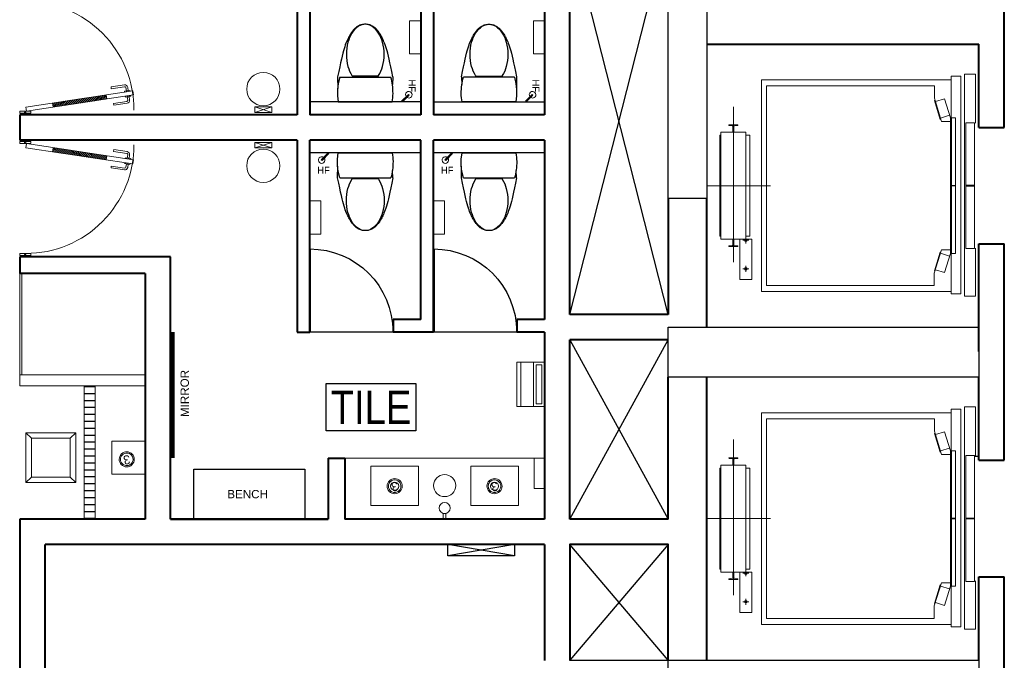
# Model space of a CAD drawing. Header units: inches. Extents: x 371717 to 373017, y 1317902 to 1318657.
# Tile 5 of 8: x 372168 to 372488, y 1318245 to 1318453. Entities that reach past the tile are written whole.
import ezdxf

# ---------------------------------------------------------------- set-up
doc = ezdxf.new("R2010")
doc.units = ezdxf.units.IN
doc.header["$LTSCALE"] = 35
doc.header["$MEASUREMENT"] = 0
doc.linetypes.add('HIDDEN', pattern=[0.375, 0.25, -0.125])
for name, color, linetype in [('A-COLS', 4, 'Continuous'), ('A-DOOR', 7, 'Continuous'), ('A-FIXT', 1, 'Continuous'), ('A-HATCH', 8, 'Continuous'), ('A-SHAFT', 1, 'Continuous'), ('A-WALL-UNDR', 1, 'Continuous'), ('HIDDEN', 8, 'HIDDEN'), ('I-Elev-Mbnd-L', 1, 'Continuous'), ('I-Flor-Text', 200, 'Continuous')]:
    doc.layers.add(name, color=color, linetype=linetype)
for name, color, linetype, lineweight in [('A-LIFT', 154, 'Continuous', 9), ('A-WALL', 7, 'Continuous', 40), ('ACCES', 230, 'Continuous', 20), ('E-DIM', 5, 'Continuous', 9), ('I-CEIL-light', 150, 'Continuous', 0), ('I-Door', 30, 'Continuous', 15), ('I-Furn-Modl', 1, 'Continuous', 5), ('I-Graphics', 62, 'Continuous', 15), ('I-Part-Gyps', 5, 'Continuous', 15), ('nareadiv', 3, 'Continuous', 5), ('P-Fixt', 6, 'Continuous', 15), ('PLANTS', 94, 'Continuous', 5), ('SANITARY-FIXTURE', 6, 'Continuous', 18)]:
    doc.layers.add(name, color=color, linetype=linetype, lineweight=lineweight)
doc.styles.add('AR350', font='arial.ttf', dxfattribs={"width": 0.9})
doc.styles.add('Style-Arial', font='arial.ttf')

# ---------------------------------------------------------------- blocks, each defined once
blk = doc.blocks.new('P-LEV-3$0$P-WCEUR1')
at = {"color": 0, "linetype": 'ByBlock'}
for p, q in [((1.000000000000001, 9.8125), (0.9999999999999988, -9.8125)), ((10.102504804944, 10.051879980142), (5.861767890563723, 10.02653919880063)), ((10, 9.312499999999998), (10, -9.3125)), ((10.411715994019, -4.745107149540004), (10.411715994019, 4.745107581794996))]:
    blk.add_line(p, q, dxfattribs=at)
for points in [[(10, 9.312499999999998), (7.736958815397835, 9.819166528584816), (5.543394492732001, 10.06174731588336), (3.230066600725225, 10.06174731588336), (1.000000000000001, 9.8125)], [(10.10250480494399, -10.051879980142), (12.038029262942, -9.646108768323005), (13.739694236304, -9.287166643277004), (15.231183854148, -8.967937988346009), (16.53618224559, -8.681307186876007), (17.678373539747, -8.420158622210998), (18.681441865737, -8.177376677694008), (19.569071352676, -7.945845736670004), (20.364946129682, -7.718450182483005), (20.364946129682, -7.718450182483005), (21.089562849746, -7.489581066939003), (21.750668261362, -7.259656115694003), (22.352821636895, -7.030599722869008), (22.900582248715, -6.804336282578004), (23.398509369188, -6.582790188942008), (23.851162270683, -6.367885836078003), (24.263100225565, -6.161547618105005), (24.638882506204, -5.965699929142), (24.638882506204, -5.965699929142), (24.982995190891, -5.781400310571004), (25.299631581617, -5.606238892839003), (25.59291178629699, -5.436938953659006), (25.86695591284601, -5.270223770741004), (26.125884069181, -5.102816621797), (26.37381636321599, -4.93144078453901), (26.614872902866, -4.752819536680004), (26.853173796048, -4.563676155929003), (26.853173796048, -4.563676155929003), (27.09172082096, -4.361339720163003), (27.329042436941, -4.145562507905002), (27.56254877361, -3.916702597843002), (27.789649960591, -3.675118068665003), (28.00775612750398, -3.421166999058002), (28.214277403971, -3.155207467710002), (28.406623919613, -2.877597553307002), (28.582205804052, -2.588695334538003), (28.582205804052, -2.588695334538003), (28.738804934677, -2.289027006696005), (28.87569017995, -1.979791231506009), (28.992502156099, -1.662354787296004), (29.088881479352, -1.338084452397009), (29.16446876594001, -1.008347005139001), (29.21890463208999, -0.6745092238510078), (29.251829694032, -0.3379378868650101), (29.262884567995, 2.274909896e-07), (29.262884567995, 2.274909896e-07), (29.25182966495, 0.3379383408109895), (29.21890457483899, 0.6745096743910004), (29.16446868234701, 1.008347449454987), (29.088881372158, 1.338084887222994), (28.992502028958, 1.662355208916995), (28.875690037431, 1.979791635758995), (28.738804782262, 2.289027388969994), (28.582205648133, 2.588695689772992), (28.582205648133, 2.588695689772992), (28.40662376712, 2.877597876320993), (28.214277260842, 3.155207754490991), (28.007755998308, 3.421167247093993), (27.789649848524, 3.675118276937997), (27.562548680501, 3.916702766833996), (27.32904236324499, 4.145562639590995), (27.091720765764, 4.361339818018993), (26.853173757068, 4.563676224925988), (26.853173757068, 4.563676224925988), (26.614872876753, 4.752819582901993), (26.373816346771, 4.931440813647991), (26.12588405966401, 5.102816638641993), (25.866955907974, 5.270223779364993), (25.592911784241, 5.436938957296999), (25.29963158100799, 5.606238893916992), (24.982995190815, 5.781400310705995), (24.638882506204, 5.965699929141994), (24.638882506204, 5.965699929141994), (24.263100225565, 6.161547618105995), (23.851162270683, 6.367885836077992), (23.398509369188, 6.582790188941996), (22.900582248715, 6.804336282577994), (22.352821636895, 7.030599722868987), (21.750668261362, 7.259656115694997), (21.089562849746, 7.489581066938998), (20.364946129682, 7.718450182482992), (20.364946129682, 7.718450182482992), (19.569071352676, 7.945845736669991), (18.681441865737, 8.177376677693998), (17.678373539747, 8.420158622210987), (16.53618224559, 8.681307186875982), (15.231183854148, 8.967937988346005), (13.739694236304, 9.287166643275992), (12.038029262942, 9.646108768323), (10.102504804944, 10.051879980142)], [(10.10250480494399, -10.051879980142), (7.333291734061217, -9.880597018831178)]]:
    blk.add_lwpolyline(points, dxfattribs=at)
for points in [[(29.24999999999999, 2.161269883e-07, 0.1468554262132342), (28.517900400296, 2.438829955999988, 0.1071476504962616), (26.046929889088, 4.854407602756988, 0.076697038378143), (22.683016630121, 6.306432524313, 0.0636842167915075), (18.31403458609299, 6.865168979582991, 0.0636842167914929), (13.945052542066, 6.306432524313, 0.0766970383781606), (10.581139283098, 4.854407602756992, 0.0061810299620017), (10.411715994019, 4.745107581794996)], [(10.411715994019, -4.745107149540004, 0.0061810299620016), (10.581139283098, -4.854407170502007, 0.0766970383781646), (13.945052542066, -6.306432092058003, 0.0636842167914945), (18.31403458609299, -6.865168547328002, 0.0636842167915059), (22.683016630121, -6.306432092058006, 0.076697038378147), (26.046929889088, -4.854407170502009, 0.1071476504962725), (28.517900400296, -2.438829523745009, 0.1468554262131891), (29.24999999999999, 2.161269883e-07)]]:
    blk.add_lwpolyline(points, format="xyb", dxfattribs=at)
for radius, start, end in [(20.59268564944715, 260.5376777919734, 277.7399463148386), (20.59268564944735, 277.739946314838, 285.8219824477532)]:
    blk.add_arc((4.385416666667, 10.5), radius, start, end, dxfattribs=at)
blk = doc.blocks.new('DOOR')
for p, q in [((-0.0099999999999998, 0), (-0.0099999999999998, 0.9999499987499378)), ((0, 0), (0, 1))]:
    blk.add_line(p, q)
blk.add_arc((0, 0), 1, 90, 180)
blk = doc.blocks.new('D3 - LAM')
h = blk.add_hatch()
h.set_pattern_fill('ANSI31', color=256, scale=100, style=0)
h.set_pattern_definition([(45, (67656.76132512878, 125934.1515824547), (-8.838834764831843, 8.838834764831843), [])])
h.paths.add_polyline_path([(67766.98809023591, 126416.6872994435), (67729.94494428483, 126422.3054358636), (67656.76132512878, 125939.7697188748), (67693.80447107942, 125934.1515824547)])
for p, q in [((67620.16951555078, 125698.5018603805, 2.36761512e-08), (67766.5367538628, 126663.5732943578, 2.36761512e-08)), ((67657.2126615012, 125692.8837239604, 2.36761512e-08), (67803.57989981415, 126657.9551579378, 2.36761512e-08)), ((67766.5367538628, 126663.5732943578, 2.36761512e-08), (67803.57989981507, 126657.9551579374, 2.36761512e-08)), ((67692.39909980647, 126606.420021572, 2.36761512e-08), (67674.22435348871, 126486.5849499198, 2.36761512e-08)), ((67690.86403007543, 126484.0612988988, 2.36761512e-08), (67709.03877639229, 126603.8963705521, 2.36761512e-08)), ((67750.36493800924, 126607.6010779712, 2.36761512e-08), (67720.26542964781, 126612.1661099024, 2.36761512e-08)), ((67722.78908066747, 126628.8057864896, 2.36761512e-08), (67752.88858902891, 126624.2407545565, 2.36761512e-08)), ((67747.59940554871, 126608.0205115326, 2.36761512e-08), (67750.12305656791, 126624.6601881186, 2.36761512e-08)), ((67802.42820507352, 126599.7049198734, 2.36761512e-08), (67832.52771343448, 126595.13988794, 2.36761512e-08)), ((67835.05136445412, 126611.7795645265, 2.36761512e-08), (67804.95185609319, 126616.3445964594, 2.36761512e-08)), ((67805.19373753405, 126599.285486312, 2.36761512e-08), (67807.71738855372, 126615.925162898, 2.36761512e-08)), ((67822.622706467, 126464.0781630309, 2.36761512e-08), (67840.79745278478, 126583.9132346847, 2.36761512e-08)), ((67857.43712937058, 126581.3895836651, 2.36761512e-08), (67839.26238305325, 126461.5545120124, 2.36761512e-08)), ((67690.86403007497, 126484.0612988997, 2.36761512e-08), (67674.22435348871, 126486.5849499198, 2.36761512e-08)), ((67766.98809023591, 126416.6872994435, 2.36761512e-08), (67729.94494428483, 126422.3054358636, 2.36761512e-08)), ((67822.622706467, 126464.0781630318, 2.36761512e-08), (67839.26238305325, 126461.5545120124, 2.36761512e-08)), ((67693.80447107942, 125934.1515824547, 2.36761512e-08), (67656.76132512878, 125939.7697188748, 2.36761512e-08)), ((67589.86372985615, 125738.1882772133, 2.36761512e-08), (67589.86372985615, 125638.188277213, 2.36761512e-08)), ((67619.86372985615, 125713.188277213, 2.36761512e-08), (67619.86372985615, 125675.1882772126, 2.36761512e-08)), ((67620.16951555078, 125698.5018603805, 2.36761512e-08), (67657.2126615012, 125692.8837239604, 2.36761512e-08)), ((68639.86372985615, 125738.1882772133, 2.36761512e-08), (68639.86372985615, 125638.188277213, 2.36761512e-08))]:
    blk.add_line(p, q)
at = {"elevation": 2.36761512e-08}
for points in [[(67747.93826616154, 126591.6008329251), (67755.33055092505, 126640.3418144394), (67762.84061148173, 126639.2028036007), (67755.44832671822, 126590.4618220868)], [(67800.00153322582, 126583.704674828), (67807.39381798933, 126632.4456563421), (67799.88375743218, 126633.5846671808), (67792.49147266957, 126584.8436856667)], [(67589.86372985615, 125726.0848001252), (67601.86372985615, 125726.0848001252), (67601.86372985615, 125647.3494424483), (67589.86372985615, 125647.3494424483)], [(68639.86372985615, 125726.0848001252), (68627.86372985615, 125726.0848001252), (68627.86372985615, 125647.3494424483), (68639.86372985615, 125647.3494424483)]]:
    blk.add_lwpolyline(points, close=True, dxfattribs=at)
for points in [[(67601.86372985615, 125738.188277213), (67619.86372985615, 125738.188277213), (67619.86372985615, 125638.188277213), (67601.86372985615, 125638.188277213), (67601.86372985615, 125682.188277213), (67611.86372985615, 125682.188277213), (67611.86372985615, 125694.188277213), (67601.86372985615, 125694.188277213), (67601.86372985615, 125738.188277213)], [(68627.86372985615, 125738.188277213), (68609.86372985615, 125738.188277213), (68609.86372985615, 125638.188277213), (68627.86372985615, 125638.188277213), (68627.86372985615, 125682.188277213), (68617.86372985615, 125682.188277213), (68617.86372985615, 125694.188277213), (68627.86372985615, 125694.188277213), (68627.86372985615, 125738.188277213)]]:
    blk.add_lwpolyline(points, dxfattribs=at)
for centre, radius, start, end in [((67636.52935492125, 125694.188277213, 2.36761512e-08), 973.3343749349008, 0, 90.37747102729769), ((67718.78697269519, 126602.4179135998, 2.36761512e-08), 26.68963663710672, 81.3349277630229, 171.3759776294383), ((67718.78697269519, 126602.4179135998, 2.36761512e-08), 9.859673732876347, 81.3759776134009, 171.3759776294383), ((67831.04925648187, 126585.3916916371, 2.36761512e-08), 9.859673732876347, 351.3759776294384, 81.3759776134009), ((67831.04925648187, 126585.3916916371, 2.36761512e-08), 26.68963663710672, 351.3759776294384, 81.41702740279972)]:
    blk.add_arc(centre, radius, start, end)
blk = doc.blocks.new('SD')
at = {"layer": 'I-Graphics', "elevation": -2.386529e-10}
blk.add_lwpolyline([(23809118.34124341, -485641.6898942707), (23809118.34124341, -485616.6898942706), (23809068.34124341, -485616.6898942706), (23809068.34124341, -485641.6898942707)], close=True, dxfattribs=at)
at = {"layer": 'I-Graphics'}
blk.add_circle((23809168.34124341, -485629.1898942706), 50, dxfattribs=at)
blk = doc.blocks.new('3W-LED')
at = {"extrusion": (-6.119913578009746e-06, -1.097877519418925e-16, 0.9999999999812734)}
blk.add_ellipse((0.0001543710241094, 0.0038226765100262, -4.997930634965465), major_axis=(21.16902794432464, 21.25728710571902, 0.0001295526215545), ratio=0.999999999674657, start_param=3.139520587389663, end_param=9.422705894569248, dxfattribs=at)
blk.add_open_spline([(-17.67736977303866, -17.67399221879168, -4.998038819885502), (-16.64005430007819, -18.7112906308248, -4.998032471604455), (-15.5112189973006, -19.65703455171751, -4.998025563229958), (-12.2838565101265, -21.90959290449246, -4.998005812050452), (-10.04888725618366, -23.02032699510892, -4.997992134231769), (-5.351445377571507, -24.54113782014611, -4.997963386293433), (-2.889573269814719, -24.951020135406, -4.997948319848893), (2.047217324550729, -25.03423313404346, -4.997918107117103), (4.521504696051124, -24.7075531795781, -4.997902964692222), (9.26753217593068, -23.34591852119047, -4.997873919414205), (11.53866555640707, -22.31113788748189, -4.997860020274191), (15.6804380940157, -19.62328632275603, -4.997834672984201), (17.55054777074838, -17.9705590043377, -4.997823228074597), (20.72721850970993, -14.19066630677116, -4.997803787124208), (22.03337346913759, -12.06398414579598, -4.997795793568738), (23.96817886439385, -7.521368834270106, -4.997783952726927), (24.59658195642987, -5.106016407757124, -4.997780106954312), (25.12095445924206, -0.1964482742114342, -4.997776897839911), (25.01685683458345, 2.297139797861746, -4.997777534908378), (24.08511113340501, 7.145920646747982, -4.997783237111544), (23.25758217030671, 9.500493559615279, -4.997788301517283), (20.95089546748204, 13.86604303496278, -4.997802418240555), (19.47203261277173, 15.87646150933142, -4.997811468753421), (15.99137216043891, 19.37843646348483, -4.997832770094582), (13.99001952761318, 20.86954525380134, -4.997845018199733), (9.638633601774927, 23.20284041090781, -4.997871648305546), (7.2891565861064, 24.04472849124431, -4.997886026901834), (2.446154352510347, 25.00605837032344, -4.997915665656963), (-0.0467517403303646, 25.1253772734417, -4.997930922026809), (-4.959429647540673, 24.63098718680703, -4.997960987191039), (-7.378573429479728, 24.0173413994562, -4.997975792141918), (-11.93291596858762, 22.11030447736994, -4.998003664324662), (-14.06753250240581, 20.81715713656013, -4.998016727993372), (-17.86674816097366, 17.6636216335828, -4.998039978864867), (-19.53086159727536, 15.80363661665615, -4.998050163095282), (-22.24394836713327, 11.67835044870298, -4.998066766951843), (-23.29257486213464, 9.413576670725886, -4.998073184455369), (-24.6831583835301, 4.675950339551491, -4.998081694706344), (-25.02493763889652, 2.203703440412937, -4.998083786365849), (-24.97186502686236, -2.733503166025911, -4.998083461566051), (-24.57701994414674, -5.197831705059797, -4.998081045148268), (-23.08491508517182, -9.904470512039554, -4.998071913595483), (-21.98784605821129, -12.14617908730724, -4.998065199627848), (-19.72609245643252, -15.42924135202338, -4.99805135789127), (-18.75075641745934, -16.60062322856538, -4.998045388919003), (-17.67736977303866, -17.67399221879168, -4.998038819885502)], degree=3, knots=[3.139520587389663, 3.139520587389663, 3.139520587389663, 3.139520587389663, 3.315557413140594, 3.315557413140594, 3.611806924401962, 3.611806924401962, 3.908056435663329, 3.908056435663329, 4.204305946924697, 4.204305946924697, 4.500555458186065, 4.500555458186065, 4.796804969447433, 4.796804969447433, 5.0930544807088, 5.0930544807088, 5.389303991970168, 5.389303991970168, 5.685553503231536, 5.685553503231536, 5.981803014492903, 5.981803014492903, 6.278052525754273, 6.278052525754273, 6.57430203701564, 6.57430203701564, 6.870551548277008, 6.870551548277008, 7.166801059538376, 7.166801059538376, 7.463050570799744, 7.463050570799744, 7.759300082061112, 7.759300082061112, 8.05554959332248, 8.05554959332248, 8.351799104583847, 8.351799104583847, 8.648048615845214, 8.648048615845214, 8.944298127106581, 8.944298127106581, 9.240547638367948, 9.240547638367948, 9.422705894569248, 9.422705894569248, 9.422705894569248, 9.422705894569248])
at = {"ltscale": 10, "insert": (-13.10377881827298, 20.01351384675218, -5.212186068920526), "char_height": 36, "width": 21797.75876236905, "attachment_point": 1}
blk.add_mtext('3', dxfattribs=at)
blk = doc.blocks.new('HF')
for points in [[(3.379131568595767, -3.379131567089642), (-3.691936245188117, 3.691936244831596), (-65.21022620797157, -57.82635371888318)], [(-3.691936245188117, 3.691936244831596), (3.379131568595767, -3.379131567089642), (-58.13915839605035, -64.89742153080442)]]:
    blk.add_lwpolyline(points)
blk.add_arc((-0.156402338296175, 0.1564023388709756), 29.61280304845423, 234.7207233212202, 215.2792767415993)
blk = doc.blocks.new('HD')
at = {"layer": 'P-Fixt'}
blk.add_line((0, -100), (400, -100), dxfattribs=at)
for points in [[(0, -250), (400, -250), (400, 0), (0, 0)], [(25, -75), (375, -75), (375, -25), (25, -25)], [(0, -250), (400, -250), (400, -212.8296152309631), (0, -212.8296152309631)]]:
    blk.add_lwpolyline(points, close=True, dxfattribs=at)

msp = doc.modelspace()

# ---------------------------------------------------------------- hatches: boundary and pattern name
at = {"layer": 'HIDDEN'}
h = msp.add_hatch(dxfattribs=at)
h.set_pattern_fill('ANSI31', color=256, scale=17.99999998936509, angle=224.9999999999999, style=0)
h.set_pattern_definition([(360, (374001.8383911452, 1304807.261641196), (5.197257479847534e-15, 2.249999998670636), [])])
h.paths.add_polyline_path([(372192.6809393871, 1318334.439999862), (372189.0809393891, 1318334.439999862), (372189.0809393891, 1318291.239999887), (372192.6809393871, 1318291.239999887)])

# ---------------------------------------------------------------- linework, layer by layer
at = {"layer": 'A-COLS', "elevation": -0.05763118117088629}
for points in [[(372378.6209396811, 1318395.279999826), (372378.6209396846, 1318503.639999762), (372391.2209396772, 1318503.639999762), (372391.2209396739, 1318395.279999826)], [(372378.6209396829, 1318353.519999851), (372479.4209396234, 1318353.519999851), (372479.4209396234, 1318337.319999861), (372378.6209396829, 1318337.319999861)], [(372378.6209392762, 1318245.519999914), (372479.4209392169, 1318245.519999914), (372479.4209392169, 1318229.319999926), (372378.6209392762, 1318229.319999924)]]:
    msp.add_lwpolyline(points, close=True, dxfattribs=at)
at = {"layer": 'A-HATCH'}
for p, q in [((372289.3409393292, 1318351.899999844, -0.05592274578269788), (372262.3409391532, 1318351.899999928, -0.05592274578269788)), ((372329.4809393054, 1318351.899999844, -0.0568141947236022), (372302.4809393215, 1318351.899999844, -0.0568141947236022))]:
    msp.add_line(p, q, dxfattribs=at)
at = {"layer": 'A-LIFT'}
for p, q in [((372399.7894946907, 1318425.033622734, -0.05592274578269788), (372399.7894943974, 1318374.612430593, -0.05592274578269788)), ((372470.5770862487, 1318421.393875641, -0.05592274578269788), (372470.5770860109, 1318377.446124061, -0.05592274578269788)), ((372411.8291497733, 1318399.420000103, -0.05592274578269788), (372391.4509741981, 1318399.420000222, -0.05592274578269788)), ((372402.858772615, 1318381.689807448, -0.05592274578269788), (372404.8144346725, 1318381.689807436, -0.05592274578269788)), ((372403.8366036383, 1318380.711976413, -0.05592274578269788), (372403.8366036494, 1318382.667638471, -0.05592274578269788)), ((372402.8587725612, 1318372.439272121, -0.05592274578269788), (372404.8144346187, 1318372.43927211, -0.05592274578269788)), ((372403.8366035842, 1318371.461441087, -0.05592274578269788), (372403.8366035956, 1318373.417103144, -0.05592274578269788)), ((372399.7894946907, 1318317.033622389, -0.05592274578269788), (372399.7894943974, 1318266.612430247, -0.05592274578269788)), ((372470.5770862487, 1318313.393875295, -0.05592274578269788), (372470.5770860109, 1318269.446123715, -0.05592274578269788)), ((372411.8291497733, 1318291.419999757, -0.05592274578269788), (372391.4509741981, 1318291.419999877, -0.05592274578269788)), ((372402.858772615, 1318273.689807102, -0.05592274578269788), (372404.8144346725, 1318273.68980709, -0.05592274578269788)), ((372403.8366036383, 1318272.711976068, -0.05592274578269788), (372403.8366036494, 1318274.667638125, -0.05592274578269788)), ((372402.8587725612, 1318264.439271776, -0.05592274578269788), (372404.8144346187, 1318264.439271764, -0.05592274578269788)), ((372403.8366035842, 1318263.461440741, -0.05592274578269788), (372403.8366035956, 1318265.417102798, -0.05592274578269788))]:
    msp.add_line(p, q, dxfattribs=at)
at = {"layer": 'A-LIFT', "elevation": -0.05681419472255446}
for points in [[(372470.4229103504, 1318365.092805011), (372408.887578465, 1318365.092805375), (372408.8875788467, 1318433.747195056), (372470.4229107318, 1318433.747194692)], [(372478.3803190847, 1318419.655545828), (372478.3803191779, 1318435.651263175), (372474.7398272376, 1318435.651263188), (372474.739826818, 1318363.574175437), (372478.3803187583, 1318363.574175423), (372478.3803187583, 1318379.184453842)], [(372470.2160875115, 1318378.583169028), (372467.3393976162, 1318378.583169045), (372464.9126980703, 1318371.063543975), (372464.9126980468, 1318367.019999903), (372410.583509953, 1318367.020000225), (372410.5835092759, 1318431.820000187), (372465.0267641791, 1318431.819999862), (372465.0267641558, 1318427.812322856), (372467.3393988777, 1318420.256830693), (372470.2160875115, 1318420.256830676)], [(372467.1137760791, 1318420.993951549), (372466.929495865, 1318420.937545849), (372465.0681077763, 1318427.018792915), (372465.2523879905, 1318427.075198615)], [(372470.2160875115, 1318421.393875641), (372468.3136817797, 1318427.60912938), (372465.3651993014, 1318426.706638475)], [(372467.0009646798, 1318421.362511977), (372469.9494481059, 1318422.265003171)], [(372395.742385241, 1318383.038843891), (372395.3569462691, 1318383.038843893), (372395.3569464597, 1318415.801156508), (372395.7423854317, 1318415.801156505)], [(372403.8366036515, 1318383.038843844), (372405.1085522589, 1318383.038843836), (372405.1085524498, 1318415.801156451), (372403.8366038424, 1318415.801156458)], [(372467.1137760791, 1318377.846048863), (372466.929495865, 1318377.902454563), (372465.0681077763, 1318371.821207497), (372465.2523879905, 1318371.764801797)], [(372470.2160875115, 1318377.446124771), (372468.3136817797, 1318371.230871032), (372465.3651993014, 1318372.133361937)], [(372467.0009646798, 1318377.477488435), (372469.9494481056, 1318376.57499724)], [(372478.3803190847, 1318311.655545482), (372478.3803191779, 1318327.651262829), (372474.7398272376, 1318327.651262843), (372474.739826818, 1318255.574175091), (372478.3803187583, 1318255.574175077), (372478.3803187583, 1318271.184453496)], [(372470.4229103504, 1318257.092804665), (372408.887578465, 1318257.09280503), (372408.8875788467, 1318325.747194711), (372470.4229107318, 1318325.747194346)], [(372470.2160875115, 1318270.583168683), (372467.3393976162, 1318270.583168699), (372464.9126980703, 1318263.063543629), (372464.9126980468, 1318259.019999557), (372410.583509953, 1318259.019999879), (372410.5835092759, 1318323.819999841), (372465.0267641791, 1318323.819999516), (372465.0267641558, 1318319.81232251), (372467.3393988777, 1318312.256830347), (372470.2160875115, 1318312.25683033)], [(372467.1137760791, 1318312.993951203), (372466.929495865, 1318312.937545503), (372465.0681077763, 1318319.018792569), (372465.2523879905, 1318319.075198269)], [(372470.2160875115, 1318313.393875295), (372468.3136817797, 1318319.609129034), (372465.3651993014, 1318318.706638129)], [(372467.0009646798, 1318313.362511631), (372469.9494481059, 1318314.265002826)], [(372395.742385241, 1318275.038843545), (372395.3569462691, 1318275.038843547), (372395.3569464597, 1318307.801156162), (372395.7423854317, 1318307.801156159)], [(372403.8366036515, 1318275.038843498), (372405.1085522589, 1318275.03884349), (372405.1085524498, 1318307.801156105), (372403.8366038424, 1318307.801156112)], [(372467.1137760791, 1318269.846048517), (372466.929495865, 1318269.902454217), (372465.0681077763, 1318263.821207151), (372465.2523879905, 1318263.764801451)], [(372470.2160875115, 1318269.446124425), (372468.3136817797, 1318263.230870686), (372465.3651993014, 1318264.133361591)], [(372467.0009646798, 1318269.477488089), (372469.9494481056, 1318268.574996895)]]:
    msp.add_lwpolyline(points, dxfattribs=at)
for points in [[(372473.5835099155, 1318364.321927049), (372470.4229107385, 1318364.321927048), (372470.4229107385, 1318434.903511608), (372473.5835099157, 1318434.903511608)], [(372471.8875785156, 1318377.446124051), (372470.2160875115, 1318377.446124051), (372470.2160875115, 1318421.393875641), (372471.8875785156, 1318421.393875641)], [(372395.7423852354, 1318382.075246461), (372395.7423854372, 1318416.764753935), (372403.836603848, 1318416.764753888), (372403.8366036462, 1318382.075246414)], [(372478.0334237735, 1318378.991734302), (372475.1638100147, 1318378.991734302), (372475.1638100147, 1318419.848265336), (372478.0334237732, 1318419.848265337)], [(372471.8875786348, 1318399.516359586), (372470.5770861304, 1318399.516359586), (372470.5770861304, 1318399.516359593), (372471.8875786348, 1318399.516359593)], [(372470.5770861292, 1318399.323640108), (372471.8875775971, 1318399.323640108), (372471.8875775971, 1318399.3236401), (372470.5770861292, 1318399.3236401)], [(372475.1638100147, 1318399.535631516), (372478.0334238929, 1318399.535631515), (372478.0334238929, 1318399.535631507), (372475.1638100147, 1318399.535631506)], [(372478.0334237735, 1318399.304368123), (372475.163809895, 1318399.304368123), (372475.163809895, 1318399.304368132), (372478.0334237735, 1318399.304368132)], [(372401.9094087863, 1318382.075246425), (372401.9094087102, 1318368.970321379), (372405.7637984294, 1318368.970321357), (372405.7637985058, 1318382.075246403)], [(372473.5835099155, 1318256.321926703), (372470.4229107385, 1318256.321926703), (372470.4229107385, 1318326.903511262), (372473.5835099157, 1318326.903511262)], [(372471.8875785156, 1318269.446123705), (372470.2160875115, 1318269.446123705), (372470.2160875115, 1318313.393875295), (372471.8875785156, 1318313.393875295)], [(372478.0334237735, 1318270.991733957), (372475.1638100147, 1318270.991733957), (372475.1638100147, 1318311.848264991), (372478.0334237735, 1318311.848264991)], [(372478.2646861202, 1318311.655545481), (372479.3435099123, 1318311.655545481), (372479.3435099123, 1318311.578457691), (372478.2646861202, 1318311.578457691)], [(372395.7423852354, 1318274.075246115), (372395.7423854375, 1318308.764753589), (372403.836603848, 1318308.764753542), (372403.8366036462, 1318274.075246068)], [(372471.8875786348, 1318291.51635924), (372470.5770861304, 1318291.51635924), (372470.5770861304, 1318291.516359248), (372471.8875786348, 1318291.516359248)], [(372470.5770861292, 1318291.323639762), (372471.8875775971, 1318291.323639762), (372471.8875775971, 1318291.323639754), (372470.5770861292, 1318291.323639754)], [(372475.1638100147, 1318291.53563117), (372478.0334238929, 1318291.53563117), (372478.0334238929, 1318291.535631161), (372475.1638100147, 1318291.535631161)], [(372478.0334237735, 1318291.304367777), (372475.163809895, 1318291.304367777), (372475.163809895, 1318291.304367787), (372478.0334237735, 1318291.304367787)], [(372401.9094087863, 1318274.075246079), (372401.9094087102, 1318260.970321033), (372405.7637984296, 1318260.970321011), (372405.7637985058, 1318274.075246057)]]:
    msp.add_lwpolyline(points, close=True, dxfattribs=at)
for points in [[(372398.3499606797, 1318419.154469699), (372401.2407529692, 1318419.154469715), (372401.2407529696, 1318419.060633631, -0.3851348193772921), (372401.1193563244, 1318418.926407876), (372400.1017181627, 1318418.813447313, 0.3821926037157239), (372399.9302604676, 1318418.621904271), (372399.9302604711, 1318418.026996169, 0.1316524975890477), (372399.9354243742, 1318418.007724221), (372399.9829124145, 1318417.925472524, -0.131652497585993), (372399.9880763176, 1318417.906200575), (372399.9880763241, 1318416.798755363, -0.4142135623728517), (372399.9495324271, 1318416.760211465), (372399.6411812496, 1318416.760211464, -0.4142135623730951), (372399.602637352, 1318416.798755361), (372399.6026373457, 1318417.906200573, -0.1316524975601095), (372399.6078012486, 1318417.925472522), (372399.6552892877, 1318418.007724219, 0.1316524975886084), (372399.6604531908, 1318418.026996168), (372399.6604531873, 1318418.621904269, 0.3821926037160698), (372399.4889954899, 1318418.81344731), (372398.4713573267, 1318418.92640786, -0.3792561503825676), (372398.3499606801, 1318419.060633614)], [(372398.3499606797, 1318379.685530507), (372401.2407529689, 1318379.68553049), (372401.2407529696, 1318379.779366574, 0.3851348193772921), (372401.1193563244, 1318379.91359233), (372400.1017181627, 1318380.026552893, -0.3821926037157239), (372399.9302604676, 1318380.218095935), (372399.9302604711, 1318380.813004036, -0.1316524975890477), (372399.9354243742, 1318380.832275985), (372399.9829124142, 1318380.914527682, 0.131652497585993), (372399.9880763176, 1318380.93379963), (372399.9880763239, 1318382.041244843, 0.4142135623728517), (372399.9495324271, 1318382.07978874), (372399.6411812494, 1318382.079788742, 0.4142135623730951), (372399.6026373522, 1318382.041244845), (372399.6026373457, 1318380.933799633, 0.1316524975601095), (372399.6078012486, 1318380.914527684), (372399.6552892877, 1318380.832275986, -0.1316524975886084), (372399.6604531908, 1318380.813004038), (372399.6604531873, 1318380.218095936, -0.3821926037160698), (372399.4889954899, 1318380.026552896), (372398.471357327, 1318379.913592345, 0.3792561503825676), (372398.3499606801, 1318379.779366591)], [(372398.3499606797, 1318311.154469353), (372401.2407529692, 1318311.15446937), (372401.2407529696, 1318311.060633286, -0.3851348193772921), (372401.1193563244, 1318310.92640753), (372400.1017181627, 1318310.813446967, 0.3821926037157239), (372399.9302604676, 1318310.621903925), (372399.9302604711, 1318310.026995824, 0.1316524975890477), (372399.9354243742, 1318310.007723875), (372399.9829124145, 1318309.925472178, -0.131652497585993), (372399.9880763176, 1318309.90620023), (372399.9880763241, 1318308.798755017, -0.4142135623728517), (372399.9495324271, 1318308.76021112), (372399.6411812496, 1318308.760211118, -0.4142135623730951), (372399.602637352, 1318308.798755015), (372399.6026373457, 1318309.906200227, -0.1316524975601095), (372399.6078012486, 1318309.925472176), (372399.6552892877, 1318310.007723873, 0.1316524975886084), (372399.6604531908, 1318310.026995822), (372399.6604531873, 1318310.621903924, 0.3821926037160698), (372399.4889954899, 1318310.813446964), (372398.4713573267, 1318310.926407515, -0.3792561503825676), (372398.3499606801, 1318311.060633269)], [(372398.3499606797, 1318271.685530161), (372401.2407529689, 1318271.685530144), (372401.2407529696, 1318271.779366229, 0.3851348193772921), (372401.1193563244, 1318271.913591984), (372400.1017181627, 1318272.026552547, -0.3821926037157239), (372399.9302604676, 1318272.218095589), (372399.9302604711, 1318272.81300369, -0.1316524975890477), (372399.9354243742, 1318272.832275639), (372399.9829124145, 1318272.914527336, 0.131652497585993), (372399.9880763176, 1318272.933799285), (372399.9880763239, 1318274.041244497, 0.4142135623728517), (372399.9495324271, 1318274.079788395), (372399.6411812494, 1318274.079788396, 0.4142135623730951), (372399.6026373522, 1318274.041244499), (372399.6026373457, 1318272.933799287, 0.1316524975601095), (372399.6078012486, 1318272.914527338), (372399.6552892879, 1318272.83227564, -0.1316524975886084), (372399.6604531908, 1318272.813003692), (372399.6604531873, 1318272.218095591, -0.3821926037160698), (372399.4889954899, 1318272.02655255), (372398.471357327, 1318271.913592, 0.3792561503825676), (372398.3499606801, 1318271.779366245)]]:
    msp.add_lwpolyline(points, format="xyb", close=True, dxfattribs=at)
at = {"layer": 'A-LIFT'}
for centre, radius in [((372403.8366036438, 1318381.689807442, -0.05681419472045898), 0.4002062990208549), ((372403.8366035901, 1318372.439272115, -0.05681419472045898), 0.400206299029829), ((372403.8366036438, 1318273.689807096, -0.05681419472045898), 0.4002062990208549), ((372403.8366035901, 1318264.43927177, -0.05681419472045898), 0.400206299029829)]:
    msp.add_circle(centre, radius, dxfattribs=at)
at = {"layer": 'A-SHAFT'}
for p, q in [((372346.7609392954, 1318357.65999984, -0.05592274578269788), (372378.6209392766, 1318483.119999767, -0.05592274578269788)), ((372378.6209392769, 1318357.65999984, -0.05592274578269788), (372346.7609392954, 1318483.119999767, -0.05592274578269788)), ((372346.7609392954, 1318291.23999988, -0.05592274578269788), (372378.6209396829, 1318349.379999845, -0.05592274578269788)), ((372346.7609392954, 1318349.379999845, -0.05592274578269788), (372378.6209392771, 1318291.23999988, -0.05592274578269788)), ((372328.7609393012, 1318279.359999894, -0.05592274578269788), (372307.1609394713, 1318282.959999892, -0.05592274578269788)), ((372328.7609393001, 1318282.959999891, -0.05592274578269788), (372307.1609394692, 1318279.359999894, -0.05592274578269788)), ((372378.6209391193, 1318245.519999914, -0.05592274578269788), (372346.7609391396, 1318282.959999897, -0.05592274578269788)), ((372378.6209392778, 1318282.959999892, -0.05592274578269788), (372346.7609391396, 1318245.519999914, -0.05592274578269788))]:
    msp.add_line(p, q, dxfattribs=at)
for points, elevation in [([(372328.7609393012, 1318279.359999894), (372307.1609394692, 1318279.359999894), (372307.1609394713, 1318282.959999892), (372328.7609393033, 1318282.959999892)], -0.05592274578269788), ([(372378.6209392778, 1318245.519999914), (372378.6209392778, 1318282.959999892), (372346.7609391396, 1318282.959999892), (372346.7609391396, 1318245.519999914)], -0.05763118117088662)]:
    msp.add_lwpolyline(points, close=True, dxfattribs=dict(at, elevation=elevation))
at = {"layer": 'A-WALL'}
for p, q in [((372258.2009393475, 1318484.739999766, -0.05592274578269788), (372258.2009393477, 1318422.459999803, -0.05592274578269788)), ((372262.3409393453, 1318484.739999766, -0.05592274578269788), (372262.3409393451, 1318422.459999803, -0.05592274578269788)), ((372302.4809393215, 1318484.739999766, -0.05592274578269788), (372302.4809393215, 1318422.459999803, -0.05592274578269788)), ((372346.7609392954, 1318357.65999984, -0.05592274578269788), (372346.7609392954, 1318483.119999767, -0.05592274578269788)), ((372298.3409393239, 1318480.599999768, -0.05592274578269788), (372298.3409393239, 1318422.459999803, -0.05592274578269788)), ((372338.4809393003, 1318480.599999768, -0.05592274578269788), (372338.4809393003, 1318422.459999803, -0.05592274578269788)), ((372487.7009392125, 1318418.320000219, -0.05592274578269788), (372487.7009392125, 1318480.600000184, -0.05592274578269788)), ((372391.2209392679, 1318445.319999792, -0.05592274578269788), (372479.4209392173, 1318445.319999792, -0.05592274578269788)), ((372479.4209392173, 1318418.320000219, -0.05592274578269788), (372479.4209392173, 1318445.319999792, -0.05592274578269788)), ((372258.2009393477, 1318422.459999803, -0.05592274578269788), (372168.2009392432, 1318422.459999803, -0.05592274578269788)), ((372168.2009392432, 1318422.459999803, -0.05592274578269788), (372168.2009392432, 1318414.179999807, -0.05592274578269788)), ((372298.3409393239, 1318422.459999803, -0.05592274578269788), (372262.3409393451, 1318422.459999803, -0.05592274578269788)), ((372338.4809393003, 1318422.459999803, -0.05592274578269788), (372302.4809393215, 1318422.459999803, -0.05592274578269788)), ((372479.4209392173, 1318418.320000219, -0.05592274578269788), (372487.7009392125, 1318418.320000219, -0.05592274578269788)), ((372258.2009393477, 1318414.179999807, -0.05592274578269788), (372168.2009392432, 1318414.179999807, -0.05592274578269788)), ((372258.2009393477, 1318414.179999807, -0.05592274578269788), (372258.2009393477, 1318351.899999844, -0.05592274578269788)), ((372262.3409391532, 1318351.899999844, -0.05592274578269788), (372262.3409393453, 1318414.179999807, -0.05592274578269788)), ((372298.3409393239, 1318414.179999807, -0.05592274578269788), (372262.3409393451, 1318414.179999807, -0.05592274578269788)), ((372298.3409393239, 1318356.039999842, -0.05592274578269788), (372298.3409393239, 1318414.179999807, -0.05592274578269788)), ((372302.4809393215, 1318351.899999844, -0.05592274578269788), (372302.4809393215, 1318414.179999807, -0.05592274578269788)), ((372338.4809393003, 1318414.179999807, -0.05592274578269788), (372302.4809393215, 1318414.179999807, -0.05592274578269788)), ((372338.4809393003, 1318414.179999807, -0.05592274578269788), (372338.4809393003, 1318356.039999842, -0.05592274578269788)), ((372378.6209392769, 1318395.279999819, -0.05592274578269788), (372378.6209392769, 1318357.65999984, -0.05826488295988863)), ((372391.2209392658, 1318353.519999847, -0.05592274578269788), (372391.2209392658, 1318395.279999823, -0.05592274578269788)), ((372479.4209392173, 1318345.599999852, -0.05592274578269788), (372479.4209392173, 1318380.520000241, -0.05592274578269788)), ((372479.4209392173, 1318380.520000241, -0.05592274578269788), (372487.7009392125, 1318380.520000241, -0.05592274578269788)), ((372487.7009392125, 1318310.319999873, -0.05592274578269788), (372487.7009392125, 1318380.520000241, -0.05592274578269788)), ((372168.2009392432, 1318376.37999983, -0.05592274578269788), (372168.2009392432, 1318370.979999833, -0.05592274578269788)), ((372217.1609393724, 1318376.37999983, -0.05592274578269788), (372168.2009392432, 1318376.37999983, -0.05592274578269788)), ((372217.1609393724, 1318291.239999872, -0.05592274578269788), (372217.1609393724, 1318376.37999983, -0.05592274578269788)), ((372208.8809393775, 1318370.979999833, -0.05592274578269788), (372168.2009392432, 1318370.979999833, -0.05592274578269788)), ((372208.8809393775, 1318370.979999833, -0.05592274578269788), (372208.8809393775, 1318291.239999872, -0.05592274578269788)), ((372378.6209392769, 1318357.65999984, -0.05592274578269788), (372346.7609392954, 1318357.65999984, -0.05592274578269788)), ((372298.3409393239, 1318356.039999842, -0.05592274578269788), (372289.3409393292, 1318356.039999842, -0.05592274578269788)), ((372289.3409393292, 1318356.039999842, -0.05592274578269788), (372289.3409393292, 1318351.899999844, -0.05592274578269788)), ((372338.4809393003, 1318356.039999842, -0.05592274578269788), (372329.4809393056, 1318356.039999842, -0.05592274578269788)), ((372329.4809393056, 1318356.039999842, -0.05592274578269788), (372329.4809393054, 1318351.899999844, -0.05592274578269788)), ((372258.2009393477, 1318351.899999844, -0.05592274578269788), (372262.3409393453, 1318351.899999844, -0.05592274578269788)), ((372302.4809393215, 1318351.899999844, -0.05592274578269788), (372289.3409393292, 1318351.899999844, -0.05592274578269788)), ((372338.4809393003, 1318351.899999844, -0.05592274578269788), (372329.4809393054, 1318351.899999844, -0.05592274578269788)), ((372338.4809393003, 1318351.899999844, -0.05592274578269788), (372338.4809393, 1318291.23999988, -0.05592274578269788)), ((372378.6209392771, 1318349.379999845, -0.05592274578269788), (372346.7609392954, 1318349.379999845, -0.05592274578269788)), ((372346.7609392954, 1318291.23999988, -0.05592274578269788), (372346.7609392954, 1318349.379999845, -0.05592274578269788)), ((372378.6209392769, 1318291.23999988, -0.05592274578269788), (372378.6209392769, 1318337.319999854, -0.05592274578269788)), ((372391.2209392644, 1318245.519999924, -0.05592274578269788), (372391.2209392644, 1318337.319999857, -0.05592274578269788)), ((372479.4209392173, 1318310.319999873, -0.05592274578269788), (372479.4209392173, 1318337.319999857, -0.05592274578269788)), ((372268.2809393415, 1318311.032227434, -0.05750077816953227), (372268.2809393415, 1318291.239999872, -0.05592274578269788)), ((372268.2809393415, 1318311.032227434, -0.05750077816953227), (372273.6809393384, 1318311.032227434, -0.05750077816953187)), ((372273.6809393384, 1318311.032227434, -0.05750077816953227), (372273.6809393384, 1318291.239999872, -0.05592274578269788)), ((372479.4209392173, 1318310.319999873, -0.05592274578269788), (372487.7009392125, 1318310.319999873, -0.05592274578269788)), ((372208.8809392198, 1318291.239999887, -0.05592274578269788), (372168.2009392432, 1318291.239999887, -0.05592274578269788)), ((372168.2009392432, 1318291.239999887, -0.05592274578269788), (372168.2009392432, 1318029.160000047, -0.05592274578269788)), ((372268.2809393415, 1318291.23999988, -0.05592274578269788), (372217.1609393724, 1318291.23999988, -0.05592274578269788)), ((372217.1609393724, 1318291.239999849, -0.05750077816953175), (372268.2809393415, 1318291.239999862, -0.05683585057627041)), ((372338.4809393, 1318291.23999988, -0.05592274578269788), (372273.6809393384, 1318291.23999988, -0.05592274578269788)), ((372378.6209392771, 1318291.23999988, -0.05592274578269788), (372346.7609392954, 1318291.23999988, -0.05592274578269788)), ((372176.4809392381, 1318037.440000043, -0.05592274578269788), (372176.4809392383, 1318282.959999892, -0.05592274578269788)), ((372338.4809391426, 1318282.959999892, -0.05592274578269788), (372176.4809392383, 1318282.959999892, -0.05592274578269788)), ((372338.4809391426, 1318282.959999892, -0.05592274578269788), (372338.4809391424, 1318245.339999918, -0.05592274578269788)), ((372378.6209391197, 1318282.959999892, -0.05592274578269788), (372346.7609391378, 1318282.959999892, -0.05592274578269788)), ((372378.6209391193, 1318245.519999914, -0.05592274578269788), (372378.6209391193, 1318282.959999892, -0.05592274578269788)), ((372378.6209391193, 1318245.519999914, -0.05592274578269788), (372378.6209391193, 1318282.959999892, -0.05592274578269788)), ((372479.4209392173, 1318245.519999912, -0.05592274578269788), (372479.4209392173, 1318272.519999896, -0.05592274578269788)), ((372479.4209392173, 1318272.519999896, -0.05592274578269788), (372487.7009392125, 1318272.519999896, -0.05592274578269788)), ((372487.7009392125, 1318094.5, -0.05592274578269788), (372487.7009392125, 1318272.519999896, -0.05592274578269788))]:
    msp.add_line(p, q, dxfattribs=at)
at = {"layer": 'A-WALL', "elevation": -0.05592274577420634}
msp.add_lwpolyline([(372378.6209392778, 1318245.519999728), (372378.6209392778, 1318282.959999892), (372346.7609391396, 1318282.959999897), (372346.7609391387, 1318245.339999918)], dxfattribs=at)
at = {"layer": 'A-WALL-UNDR'}
for p, q in [((372298.3409393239, 1318426.5999998, -0.05592274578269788), (372262.3409393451, 1318426.5999998, -0.05592274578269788)), ((372302.4809393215, 1318426.5999998, -0.05592274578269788), (372338.4809393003, 1318426.5999998, -0.05592274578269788)), ((372298.3409393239, 1318410.03999981, -0.05592274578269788), (372262.3409393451, 1318410.03999981, -0.05592274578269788)), ((372338.4809393, 1318410.03999981, -0.05592274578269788), (372302.4809393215, 1318410.03999981, -0.05592274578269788))]:
    msp.add_line(p, q, dxfattribs=at)
at = {"layer": 'E-DIM'}
msp.add_line((372168.2009392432, 1318338.03999986, -0.05592274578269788), (372168.2009392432, 1318334.439999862, -0.05592274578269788), dxfattribs=at)
at = {"layer": 'I-Elev-Mbnd-L', "ltscale": 2e-05, "elevation": -0.05592274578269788}
msp.add_lwpolyline([(372260.7343533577, 1318307.42073489), (372260.7343533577, 1318291.23999988), (372224.7075253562, 1318291.23999988), (372224.7075253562, 1318307.42073489)], close=True, dxfattribs=at)
at = {"layer": 'I-Flor-Text', "color": 21, "elevation": -0.05596148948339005}
msp.add_lwpolyline([(372267.673587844, 1318335.227351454), (372296.7878898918, 1318335.227351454), (372296.7878898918, 1318319.873351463), (372267.673587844, 1318319.873351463)], close=True, dxfattribs=at)
at = {"layer": 'I-Furn-Modl'}
for p, q in [((372168.2009392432, 1318370.979999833, -0.05592274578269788), (372168.2009392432, 1318338.03999986, -0.05592274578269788)), ((372168.8849392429, 1318370.979999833, -0.05592274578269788), (372168.8849392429, 1318338.03999986, -0.05592274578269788))]:
    msp.add_line(p, q, dxfattribs=at)
at = {"layer": 'I-Part-Gyps'}
for p, q in [((372208.8809392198, 1318338.03999986, -0.05592274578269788), (372168.2009392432, 1318338.03999986, -0.05592274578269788)), ((372208.8809392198, 1318334.439999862, -0.05592274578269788), (372168.2009392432, 1318334.439999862, -0.05592274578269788))]:
    msp.add_line(p, q, dxfattribs=at)
at = {"layer": 'P-Fixt', "color": 31}
for p, q in [((372298.3409393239, 1318452.949667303, -0.05592274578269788), (372294.7409393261, 1318452.949667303, -0.05592274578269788)), ((372294.7409393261, 1318442.14966731, -0.05592274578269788), (372294.7409393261, 1318452.949667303, -0.05592274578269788)), ((372298.3409393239, 1318442.14966731, -0.05592274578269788), (372298.3409393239, 1318452.949667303, -0.05592274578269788)), ((372338.4809393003, 1318452.949667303, -0.05592274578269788), (372334.8809393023, 1318452.949667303, -0.05592274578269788)), ((372334.8809393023, 1318442.14966731, -0.05592274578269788), (372334.8809393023, 1318452.949667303, -0.05592274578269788)), ((372338.4809393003, 1318442.14966731, -0.05592274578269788), (372338.4809393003, 1318452.949667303, -0.05592274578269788)), ((372294.7409393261, 1318442.14966731, -0.05592274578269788), (372298.3409393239, 1318442.14966731, -0.05592274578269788)), ((372334.8809393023, 1318442.14966731, -0.05592274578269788), (372338.4809393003, 1318442.14966731, -0.05592274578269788)), ((372265.9409393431, 1318394.4903323, -0.05592274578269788), (372262.3409393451, 1318394.4903323, -0.05592274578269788)), ((372262.3409393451, 1318394.4903323, -0.05592274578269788), (372262.3409393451, 1318383.690332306, -0.05592274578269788)), ((372265.9409393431, 1318394.4903323, -0.05592274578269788), (372265.9409393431, 1318383.690332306, -0.05592274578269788)), ((372306.080939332, 1318394.4903323, -0.05592274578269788), (372302.4809393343, 1318394.4903323, -0.05592274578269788)), ((372302.4809393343, 1318394.4903323, -0.05592274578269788), (372302.4809393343, 1318383.690332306, -0.05592274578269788)), ((372306.080939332, 1318394.4903323, -0.05592274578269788), (372306.080939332, 1318383.690332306, -0.05592274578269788)), ((372262.3409393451, 1318383.690332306, -0.05592274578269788), (372265.9409393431, 1318383.690332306, -0.05592274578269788)), ((372302.4809393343, 1318383.690332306, -0.05592274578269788), (372306.080939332, 1318383.690332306, -0.05592274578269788))]:
    msp.add_line(p, q, dxfattribs=at)
at = {"layer": 'PLANTS'}
for p, q in [((372189.0809393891, 1318291.239999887, -0.05592274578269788), (372189.0809393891, 1318334.439999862, -0.05592274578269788)), ((372192.6809393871, 1318291.239999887, -0.05592274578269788), (372192.6809393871, 1318334.439999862, -0.05592274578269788)), ((372171.9809393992, 1318317.47499987, -0.05592274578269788), (372170.1809394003, 1318319.274999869, -0.05592274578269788)), ((372184.5809393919, 1318317.47499987, -0.05592274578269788), (372186.3809393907, 1318319.274999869, -0.05592274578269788)), ((372171.9809393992, 1318304.874999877, -0.05592274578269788), (372170.1809394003, 1318303.074999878, -0.05592274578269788)), ((372184.5809393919, 1318304.874999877, -0.05592274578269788), (372186.3809393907, 1318303.074999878, -0.05592274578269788))]:
    msp.add_line(p, q, dxfattribs=at)
at = {"layer": 'PLANTS', "elevation": -0.05592274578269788}
for points in [[(372170.1809394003, 1318319.274999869), (372186.3809393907, 1318319.274999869), (372186.3809393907, 1318303.074999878), (372170.1809394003, 1318303.074999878)], [(372171.9809393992, 1318317.47499987), (372184.5809393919, 1318317.47499987), (372184.5809393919, 1318304.874999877), (372171.9809393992, 1318304.874999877)], [(372198.0809393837, 1318305.774999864), (372208.8809393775, 1318305.774999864), (372208.8809393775, 1318316.574999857), (372198.0809393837, 1318316.574999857)]]:
    msp.add_lwpolyline(points, close=True, dxfattribs=at)
at = {"layer": 'SANITARY-FIXTURE'}
for p, q in [((372244.5026191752, 1318424.985293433, -0.05610264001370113), (372250.0106191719, 1318423.217493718, -0.05610264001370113)), ((372250.0106191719, 1318424.985293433, -0.05610264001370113), (372244.5026191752, 1318423.217493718, -0.05610264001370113)), ((372244.5026191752, 1318411.654706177, -0.05610264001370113), (372250.0106191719, 1318413.422505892, -0.05610264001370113)), ((372250.0106191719, 1318411.654706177, -0.05610264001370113), (372244.5026191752, 1318413.422505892, -0.05610264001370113)), ((372338.4809393, 1318311.032227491, -0.05750077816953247), (372273.6809393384, 1318311.032227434, -0.05750077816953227))]:
    msp.add_line(p, q, dxfattribs=at)
for points, elevation in [([(372244.5026191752, 1318424.985293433), (372250.0106191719, 1318424.985293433), (372250.0106191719, 1318423.217493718), (372244.5026191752, 1318423.217493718)], -0.05610264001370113), ([(372244.5026191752, 1318411.654706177), (372250.0106191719, 1318411.654706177), (372250.0106191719, 1318413.422505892), (372244.5026191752, 1318413.422505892)], -0.05610264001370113), ([(372297.6209393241, 1318308.426113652), (372282.1409393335, 1318308.426113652), (372282.1409393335, 1318295.646113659), (372297.6209393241, 1318295.646113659)], -0.05750077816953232), ([(372330.0209393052, 1318308.426113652), (372314.5409393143, 1318308.426113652), (372314.5409393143, 1318295.646113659), (372330.0209393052, 1318295.646113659)], -0.05750077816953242), ([(372338.4895069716, 1318301.191940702), (372335.1530861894, 1318301.191940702), (372335.1530861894, 1318311.001940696), (372338.4895069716, 1318311.001940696)], -0.05592274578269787)]:
    msp.add_lwpolyline(points, close=True, dxfattribs=dict(at, elevation=elevation))
at = {"layer": 'SANITARY-FIXTURE', "const_width": 1.129298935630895, "elevation": -0.05592274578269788}
msp.add_lwpolyline([(372217.9033306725, 1318351.899999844), (372217.9033306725, 1318311.032227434)], dxfattribs=at)
at = {"layer": 'SANITARY-FIXTURE'}
for centre, radius in [((372247.2566191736, 1318430.763985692, -0.05610264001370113), 5.399999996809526), ((372247.2566191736, 1318405.876013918, -0.05610264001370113), 5.399999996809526), ((372306.0809393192, 1318302.126113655, -0.05750077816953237), 3.599999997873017), ((372289.8809393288, 1318301.921224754, -0.05750077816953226), 1.325795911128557), ((372322.2809393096, 1318301.921224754, -0.05750077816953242), 1.325795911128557)]:
    msp.add_circle(centre, radius, dxfattribs=at)

# ---------------------------------------------------------------- block references
at = {"layer": 'A-DOOR', "xscale": -26.9999999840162, "yscale": 26.9999999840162, "zscale": 26.99999998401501}
for p in [(372262.3409393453, 1318351.899999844, -0.0568141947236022), (372302.4809393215, 1318351.899999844, -0.0568141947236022)]:
    msp.add_blockref('DOOR', p, dxfattribs=at)
at = {"layer": 'A-FIXT', "extrusion": (-1.190028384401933e-14, -0.004635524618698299, 0.9999892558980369), "xscale": 0.8916292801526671, "yscale": 0.8916292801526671, "zscale": 0.8916292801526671, "rotation": 90}
msp.add_blockref('P-LEV-3$0$P-WCEUR1', (372280.3409393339, 1318411.542797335, -6111.655775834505), dxfattribs=at)
at = {"layer": 'A-FIXT', "extrusion": (1.189971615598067e-14, -0.004635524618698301, 0.9999892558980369), "xscale": -0.8916292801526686, "yscale": 0.8916292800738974, "zscale": 0.8916292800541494, "rotation": 270}
msp.add_blockref('P-LEV-3$0$P-WCEUR1', (372320.4809393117, 1318411.542797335, -6111.655775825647), dxfattribs=at)
at = {"layer": 'A-FIXT', "extrusion": (-1.189971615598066e-14, 0.004635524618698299, 0.9999892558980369), "xscale": -0.8916292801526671, "yscale": 0.8916292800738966, "zscale": 0.8916292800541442, "rotation": 90}
for p in [(372280.3409393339, 1318396.766760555, 6111.465384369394), (372320.48093931, 1318396.766760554, 6111.465384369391)]:
    msp.add_blockref('P-LEV-3$0$P-WCEUR1', p, dxfattribs=at)
at = {"layer": 'ACCES', "xscale": -0.03599999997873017, "yscale": 0.03599999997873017, "zscale": 0.03599999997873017}
for p, rotation in [((372294.4798430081, 1318428.924993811, -0.05592275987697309), 270), ((372334.6198429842, 1318428.924993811, -0.05592275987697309), 270), ((372266.2020356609, 1318407.715005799, -0.05592275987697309), 90), ((372306.34203565, 1318407.715005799, -0.05592275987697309), 90)]:
    msp.add_blockref('HF', p, dxfattribs=dict(at, rotation=rotation))
at = {"layer": 'I-CEIL-light', "extrusion": (-6.023162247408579e-06, -1.083909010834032e-06, 0.9999999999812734), "xscale": 0.08173603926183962, "yscale": 0.08173603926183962, "zscale": 0.08173603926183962, "rotation": 190.2015762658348}
for p in [(372202.9408139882, 1318310.635232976, -3.318179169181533), (372289.8809322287, 1318301.921221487, -3.728782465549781), (372322.2809322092, 1318301.921221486, -3.728977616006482)]:
    msp.add_blockref('3W-LED', p, dxfattribs=at)
at = {"layer": 'I-Door', "yscale": 0.03599999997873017, "zscale": 0.03599999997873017, "rotation": 270}
for p, xscale in [((367645.2261639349, 1315989.250800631, -0.05592274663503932), -0.03599999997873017), ((367645.2261639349, 1320847.389198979, -0.05592274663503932), 0.03599999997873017)]:
    msp.add_blockref('D3 - LAM', p, dxfattribs=dict(at, xscale=xscale))
at = {"layer": 'I-Furn-Modl', "color": 0, "xscale": 0.03599999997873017, "yscale": 0.03599999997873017, "zscale": 0.03599999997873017, "rotation": 90}
msp.add_blockref('SD', (354823.4301134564, 461164.7802215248, -0.05750077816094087), dxfattribs=at)
at = {"layer": 'P-Fixt', "xscale": 0.03599999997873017, "yscale": 0.03599999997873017, "zscale": 0.03599999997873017, "rotation": 270.0000000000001}
msp.add_blockref('HD', (372338.4809393, 1318342.183138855, -0.05592274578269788), dxfattribs=at)

# ---------------------------------------------------------------- texts
at = {"layer": 'ACCES'}
for p in [(372294.3795400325, 1318433.878999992, -0.05592275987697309), (372334.5195400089, 1318433.878999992, -0.05592275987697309)]:
    msp.add_text('HF', height=2.294999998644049, rotation=270, dxfattribs=at).set_placement(p)
for p in [(372264.7513420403, 1318403.271545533, -0.05592275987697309), (372304.8913420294, 1318403.271545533, -0.05592275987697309)]:
    msp.add_text('HF', height=2.294999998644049, dxfattribs=at).set_placement(p)
at = {"layer": 'I-Flor-Text', "insert": (372282.1940742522, 1318332.936752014, -0.05596148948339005), "char_height": 10.79999999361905, "attachment_point": 2, "style": 'Style-Arial'}
msp.add_mtext('{\\fArial Narrow|b0|i0|c0|p34;TILE}', dxfattribs=at)
at = {"layer": 'nareadiv', "style": 'AR350'}
msp.add_text('MIRROR', height=2.699999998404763, rotation=90, dxfattribs=at).set_placement((372223.0979793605, 1318324.345512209, -0.05596148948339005))
msp.add_text('BENCH', height=2.699999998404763, dxfattribs=at).set_placement((372235.5570228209, 1318298.000424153, -0.05596147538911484))

doc.saveas('drawing.dxf')
